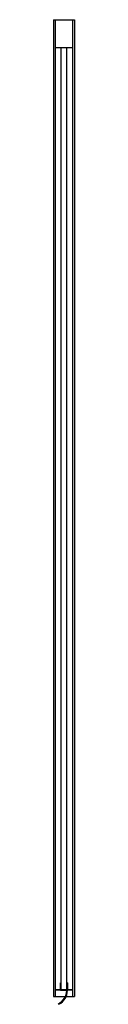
# Model space of a CAD drawing. Header units: millimetres. Extents: x 5156.27 to 5156.3, y 4525.3 to 4526.71.
import ezdxf

# ---------------------------------------------------------------- set-up
doc = ezdxf.new("R2010")
doc.units = ezdxf.units.MM
doc.layers.add('SANINDUSA', color=3, linetype='Continuous')

msp = doc.modelspace()

# ---------------------------------------------------------------- linework, layer by layer
at = {"layer": 'SANINDUSA'}
for p, q in [((5156.2726, 4526.713), (5156.2726, 4525.313)), ((5156.2726, 4526.713), (5156.2751, 4526.713)), ((5156.2751, 4526.713), (5156.2751, 4526.673)), ((5156.2751, 4526.713), (5156.3001, 4526.713)), ((5156.3001, 4526.673), (5156.3001, 4526.713)), ((5156.3001, 4526.713), (5156.3026, 4526.713)), ((5156.3026, 4526.713), (5156.3026, 4525.313)), ((5156.2751, 4526.673), (5156.2836, 4526.673)), ((5156.2751, 4526.6725), (5156.2751, 4525.3235)), ((5156.2836, 4526.6725), (5156.2751, 4526.6725)), ((5156.2756, 4526.673), (5156.2756, 4526.6725)), ((5156.2776, 4526.673), (5156.2776, 4526.6725)), ((5156.2836, 4526.473), (5156.2836, 4526.673)), ((5156.2836, 4526.673), (5156.2916, 4526.673)), ((5156.2916, 4526.473), (5156.2916, 4526.673)), ((5156.2916, 4526.673), (5156.3001, 4526.673)), ((5156.3001, 4526.6725), (5156.2916, 4526.6725)), ((5156.2976, 4526.6725), (5156.2976, 4526.673)), ((5156.2996, 4526.673), (5156.2996, 4526.6725)), ((5156.3001, 4525.3235), (5156.3001, 4526.6725)), ((5156.2836, 4525.323), (5156.2836, 4526.473)), ((5156.2916, 4525.323), (5156.2916, 4526.473)), ((5156.2826, 4525.322), (5156.2826, 4525.333)), ((5156.2836, 4525.333), (5156.2826, 4525.333)), ((5156.2836, 4525.323), (5156.2836, 4525.333)), ((5156.2926, 4525.333), (5156.2916, 4525.333)), ((5156.2916, 4525.333), (5156.2916, 4525.323)), ((5156.2926, 4525.333), (5156.2926, 4525.322)), ((5156.2751, 4525.3235), (5156.2826, 4525.3235)), ((5156.2751, 4525.323), (5156.2751, 4525.313)), ((5156.2751, 4525.323), (5156.2826, 4525.323)), ((5156.2756, 4525.3235), (5156.2756, 4525.323)), ((5156.2776, 4525.3235), (5156.2776, 4525.323)), ((5156.2916, 4525.322), (5156.2826, 4525.322)), ((5156.2916, 4525.323), (5156.2836, 4525.323)), ((5156.2926, 4525.3235), (5156.3001, 4525.3235)), ((5156.2926, 4525.323), (5156.3001, 4525.323)), ((5156.2976, 4525.323), (5156.2976, 4525.3235)), ((5156.2996, 4525.3235), (5156.2996, 4525.323)), ((5156.3001, 4525.313), (5156.3001, 4525.323)), ((5156.2726, 4525.313), (5156.2751, 4525.313)), ((5156.2751, 4525.313), (5156.2896, 4525.313)), ((5156.2802, 4525.302), (5156.2796, 4525.3029)), ((5156.2907, 4525.313), (5156.3001, 4525.313)), ((5156.3001, 4525.313), (5156.3026, 4525.313))]:
    msp.add_line(p, q, dxfattribs=at)
for radius, start in [(0.0213, 296.1654), (0.0223, 296.4618)]:
    msp.add_arc((5156.2702, 4525.322), radius, start, 0, dxfattribs=at)

doc.saveas('drawing.dxf')
